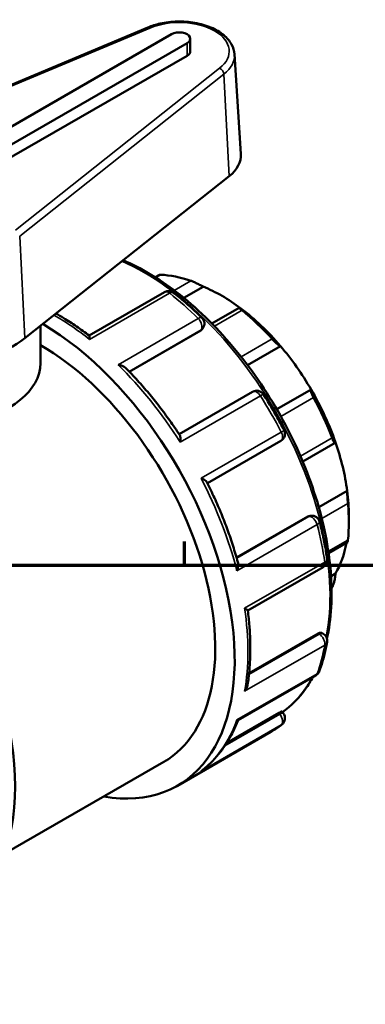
# Model space of a CAD drawing. Header units: millimetres. Extents: x 0 to 905, y -224 to 653.
# Tile 6 of 9: x 116 to 166, y 510 to 653. Entities that reach past the tile are written whole.
import ezdxf

# ---------------------------------------------------------------- set-up
doc = ezdxf.new("R2010")
doc.units = ezdxf.units.MM
for name, color, linetype, lineweight in [('Border (ANSI)', 7, 'Continuous', 70), ('Visible (ANSI)', 7, 'Continuous', 50), ('Visible Narrow (ANSI)', 7, 'Continuous', 35)]:
    doc.layers.add(name, color=color, linetype=linetype, lineweight=lineweight)

# ---------------------------------------------------------------- blocks, each defined once
blk = doc.blocks.new('Borders Default Border')
at = {"layer": 'Border (ANSI)'}
blk.add_line((140.17, 574), (140.17, 577.45), dxfattribs=at)
at = {"layer": 'Border (ANSI)', "flags": 128}
blk.add_lwpolyline([(20, 20), (20, 574), (821, 574), (821, 20), (20, 20)], dxfattribs=at)

msp = doc.modelspace()

# ---------------------------------------------------------------- linework, layer by layer
at = {"layer": 'Visible (ANSI)'}
for p, q in [((134.859, 652.21), (93.951, 635.088)), ((138.297, 651.213), (111.144, 635.576)), ((141.028, 648.746), (141.028, 650.561)), ((113.407, 634.273), (140.56, 649.91)), ((140.56, 648.095), (113.407, 632.458)), ((147.461, 648.313), (148.392, 633.812)), ((116.951, 607.028), (146.684, 630.585)), ((136.534, 616.222), (135.927, 615.873)), ((142.896, 614.514), (140.065, 612.884)), ((137.289, 613.727), (126.303, 607.401)), ((148.162, 611.449), (144.166, 609.148)), ((119.224, 603.371), (119.224, 608.829)), ((142.539, 608.133), (132.153, 602.152)), ((142.864, 608.471), (142.776, 608.346)), ((154.148, 605.878), (149.355, 603.118)), ((150.103, 599.238), (139.396, 593.072)), ((158.604, 599.568), (153.612, 596.693)), ((143.518, 585.933), (154.223, 592.097)), ((157.395, 589.076), (162.11, 591.791)), ((163.856, 584.838), (159.717, 582.454)), ((158.151, 581.092), (147.764, 575.11)), ((158.451, 581.19), (158.602, 581.204)), ((164.105, 581.204), (164.105, 580.252)), ((161.157, 575.765), (163.9, 577.345)), ((149.389, 567.415), (160.373, 573.741)), ((162.154, 572.779), (161.51, 572.408)), ((160.167, 564.163), (160.373, 564.045)), ((159.623, 564.083), (149.581, 558.301)), ((147.979, 551.463), (159.292, 557.977)), ((154.358, 552.73), (154.55, 552.491)), ((153.909, 552.527), (146.329, 548.162)), ((139.166, 541.939), (152.765, 549.769)), ((113.943, 532.03), (137.17, 545.405))]:
    msp.add_line(p, q, dxfattribs=at)
for centre, start, end in [((137.873, 612.715), 51.58437, 119.93599), ((141.907, 609.142), 324.97291, 45.51589), ((150.686, 598.225), 32.52505, 119.93599), ((153.64, 593.11), 299.93599, 27.47552), ((158.709, 580.04), 14.50243, 95.23725), ((159.79, 574.753), 299.93599, 8.4502), ((159.79, 563.032), 349.83881, 60.06401), ((158.709, 558.99), 299.93599, 339.77532), ((153.64, 551.758), 307.64171, 38.80817)]:
    msp.add_arc(centre, 1.169, start, end, dxfattribs=at)
for centre, major_axis, ratio, start_param, end_param in [((139.428, 650.561), (1.6, 0), 0.5758617, 5.4977871, 8.6393798), ((139.428, 648.746), (1.6, 0), 0.5758617, 5.4977871, 6.2831853), ((139.428, 633.622), (8.97, 0), 0.5758617, 5.65468, 6.3201086), ((144.824, 591.355), (-13.607, 23.629), 0.5780931, 5.6943142, 5.933446), ((145.651, 591.831), (-13.024, 22.616), 0.5780931, 5.3499073, 5.6495344), ((145.651, 591.831), (-13.024, 22.616), 0.5780931, 5.0212158, 5.3499073), ((144.824, 591.355), (13.607, -23.629), 0.5780931, 1.924403, 2.1635348), ((119.205, 576.602), (19.961, -34.663), 0.5780931, 5.8321585, 8.6287095), ((103.224, 612.773), (16.97, 0), 0.5758617, 5.2163071, 5.65468), ((119.205, 576.602), (17.965, -31.197), 0.5780931, 0, 2.3573666), ((145.651, 591.831), (-13.024, 22.616), 0.5780931, 4.7215888, 5.0212158), ((103.224, 603.371), (16, 0), 0.5758617, 3.8133281, 6.2831853), ((145.651, 591.831), (-13.024, 22.616), 0.5780931, 4.3928973, 4.7215888), ((144.824, 591.355), (13.607, -23.629), 0.5780931, 1.2960845, 1.5352163), ((87.244, 558.197), (-19.961, 34.663), 0.5780931, 3.1415927, 6.2831853), ((145.651, 591.831), (-13.024, 22.616), 0.5780931, 4.0932703, 4.3928973), ((145.651, 591.831), (-13.024, 22.616), 0.5780931, 3.9289245, 4.0932703), ((144.824, 591.355), (13.607, -23.629), 0.5780931, 0.667766, 0.9068978), ((145.651, 591.831), (13.024, -22.616), 0.5780931, 0.3233591, 0.5917189), ((144.824, 591.355), (13.607, -23.629), 0.5780931, 0.2702032, 0.2785792)]:
    msp.add_ellipse(centre, major_axis=major_axis, ratio=ratio, start_param=start_param, end_param=end_param, dxfattribs=at)
for points, knots in [([(147.461, 648.313), (147.429, 648.812), (147.278, 649.302), (146.756, 650.248), (146.366, 650.698), (145.365, 651.529), (144.734, 651.899), (143.311, 652.5), (142.518, 652.728), (140.862, 653.02), (140, 653.085), (138.288, 653.048), (137.438, 652.948), (136.009, 652.628), (135.411, 652.441), (134.859, 652.21)], [5.5347104, 5.5347104, 5.5347104, 5.5347104, 5.8054587, 5.8054587, 6.1042956, 6.1042956, 6.435306, 6.435306, 6.7717898, 6.7717898, 7.1056483, 7.1056483, 7.4384798, 7.4384798, 7.6970888, 7.6970888, 7.6970888, 7.6970888]), ([(131.256, 618.362), (133.84, 617.243), (136.453, 615.676), (141.878, 611.521), (144.67, 608.826), (149.801, 602.735), (152.14, 599.342), (156.137, 592.196), (157.794, 588.445), (160.261, 580.956), (161.069, 577.218), (161.747, 570.125), (161.616, 566.77), (160.979, 563.63), (160.948, 563.486), (160.916, 563.342)], [6.1601972, 6.1601972, 6.1601972, 6.1601972, 6.4460962, 6.4460962, 6.7694281, 6.7694281, 7.0921849, 7.0921849, 7.4147213, 7.4147213, 7.7375434, 7.7375434, 8.0609352, 8.0609352, 8.0766567, 8.0766567, 8.0766567, 8.0766567]), ([(136.722, 616.249), (136.669, 616.251), (136.624, 616.248), (136.566, 616.237), (136.548, 616.23), (136.534, 616.222)], [0.220349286, 0.220349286, 0.220349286, 0.220349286, 0.245200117, 0.245200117, 0.261280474, 0.261280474, 0.261280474, 0.261280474]), ([(142.896, 614.514), (142.784, 614.578), (142.647, 614.652), (142.334, 614.817), (142.155, 614.907), (141.832, 615.063), (141.668, 615.139), (141.435, 615.24), (141.36, 615.272), (141.219, 615.328), (141.154, 615.353), (141.096, 615.373)], [0.42016909, 0.42016909, 0.42016909, 0.42016909, 0.47695888, 0.47695888, 0.53743187, 0.53743187, 0.58713353, 0.58713353, 0.61198436, 0.61198436, 0.63683519, 0.63683519, 0.63683519, 0.63683519]), ([(138.599, 613.63), (138.879, 613.408), (139.159, 613.181), (139.717, 612.718), (139.994, 612.482), (140.548, 612.003), (140.823, 611.759), (141.371, 611.263), (141.644, 611.011), (142.187, 610.499), (142.457, 610.239), (142.726, 609.975)], [0.18567209, 0.18567209, 0.18567209, 0.18567209, 0.21612301, 0.21612301, 0.24657393, 0.24657393, 0.27702485, 0.27702485, 0.30747577, 0.30747577, 0.33792669, 0.33792669, 0.33792669, 0.33792669]), ([(148.553, 611.079), (148.495, 611.125), (148.442, 611.169), (148.349, 611.247), (148.308, 611.282), (148.21, 611.372), (148.174, 611.41), (148.149, 611.455), (148.168, 611.457), (148.258, 611.421), (148.326, 611.387), (148.405, 611.342)], [0.22034929, 0.22034929, 0.22034929, 0.22034929, 0.24520012, 0.24520012, 0.27005095, 0.27005095, 0.31975261, 0.31975261, 0.38022559, 0.38022559, 0.43701539, 0.43701539, 0.43701539, 0.43701539]), ([(126.309, 607.397), (125.698, 607.865), (125.082, 608.313), (123.846, 609.164), (123.225, 609.568), (122.227, 610.178), (121.852, 610.4), (121.476, 610.613)], [6.11996184, 6.11996184, 6.11996184, 6.11996184, 6.18597876, 6.18597876, 6.25199569, 6.25199569, 6.29178916, 6.29178916, 6.29178916, 6.29178916]), ([(126.309, 607.397), (126.317, 607.391), (126.323, 607.374), (126.339, 607.308), (126.346, 607.243), (126.355, 607.075), (126.358, 606.971), (126.358, 606.85), (126.358, 606.849), (126.358, 606.847)], [0.09055481, 0.09055481, 0.09055481, 0.09055481, 0.12076848, 0.12076848, 0.17051357, 0.17051357, 0.22275355, 0.22275355, 0.22343548, 0.22343548, 0.22343548, 0.22343548]), ([(154.148, 605.878), (154.094, 605.898), (154.022, 605.937), (153.839, 606.061), (153.727, 606.148), (153.509, 606.334), (153.393, 606.44), (153.215, 606.614), (153.154, 606.675), (153.037, 606.796), (152.98, 606.858), (152.927, 606.917)], [0.42016909, 0.42016909, 0.42016909, 0.42016909, 0.47695888, 0.47695888, 0.53743187, 0.53743187, 0.58713353, 0.58713353, 0.61198436, 0.61198436, 0.63683519, 0.63683519, 0.63683519, 0.63683519]), ([(130.513, 603.167), (130.516, 603.166), (130.518, 603.166), (130.688, 603.134), (130.852, 603.09), (131.153, 602.981), (131.292, 602.916), (131.515, 602.781), (131.605, 602.713), (131.678, 602.638)], [-0.0006885, -0.0006885, -0.0006885, -0.0006885, 0, 0, 0.05187443, 0.05187443, 0.10134643, 0.10134643, 0.14139398, 0.14139398, 0.14139398, 0.14139398]), ([(139.484, 592.939), (139.017, 593.648), (138.538, 594.347), (137.557, 595.722), (137.055, 596.398), (136.031, 597.724), (135.508, 598.374), (134.443, 599.644), (133.902, 600.265), (132.802, 601.476), (132.244, 602.066), (131.678, 602.638)], [5.59821579, 5.59821579, 5.59821579, 5.59821579, 5.66291714, 5.66291714, 5.72761849, 5.72761849, 5.79231984, 5.79231984, 5.85702119, 5.85702119, 5.92172254, 5.92172254, 5.92172254, 5.92172254]), ([(151.672, 598.854), (151.887, 598.516), (152.099, 598.176), (152.518, 597.493), (152.725, 597.15), (153.132, 596.459), (153.332, 596.111), (153.727, 595.413), (153.922, 595.063), (154.304, 594.358), (154.492, 594.004), (154.676, 593.649)], [0.70927086, 0.70927086, 0.70927086, 0.70927086, 0.73972178, 0.73972178, 0.7701727, 0.7701727, 0.80062362, 0.80062362, 0.83107454, 0.83107454, 0.86152546, 0.86152546, 0.86152546, 0.86152546]), ([(158.959, 598.376), (158.919, 598.448), (158.881, 598.523), (158.808, 598.669), (158.775, 598.741), (158.685, 598.947), (158.641, 599.069), (158.577, 599.281), (158.56, 599.377), (158.561, 599.51), (158.578, 599.55), (158.604, 599.568)], [0.22034929, 0.22034929, 0.22034929, 0.22034929, 0.24520012, 0.24520012, 0.27005095, 0.27005095, 0.31975261, 0.31975261, 0.38022559, 0.38022559, 0.43701539, 0.43701539, 0.43701539, 0.43701539]), ([(139.484, 592.939), (139.519, 592.885), (139.545, 592.809), (139.581, 592.618), (139.59, 592.498), (139.589, 592.232), (139.578, 592.083), (139.558, 591.926), (139.558, 591.924), (139.557, 591.922)], [0.07693703, 0.07693703, 0.07693703, 0.07693703, 0.12076848, 0.12076848, 0.17051357, 0.17051357, 0.22275355, 0.22275355, 0.22343548, 0.22343548, 0.22343548, 0.22343548]), ([(162.154, 591.876), (162.143, 591.824), (162.123, 591.79), (162.064, 591.781), (162.024, 591.81), (161.938, 591.923), (161.889, 592.004), (161.807, 592.17), (161.779, 592.232), (161.721, 592.368), (161.691, 592.441), (161.663, 592.516)], [0.42016909, 0.42016909, 0.42016909, 0.42016909, 0.47695888, 0.47695888, 0.53743187, 0.53743187, 0.58713353, 0.58713353, 0.61198436, 0.61198436, 0.63683519, 0.63683519, 0.63683519, 0.63683519]), ([(142.599, 586.652), (142.601, 586.652), (142.603, 586.651), (142.747, 586.59), (142.88, 586.526), (143.109, 586.395), (143.208, 586.329), (143.359, 586.2), (143.415, 586.137), (143.445, 586.077)], [-0.0006885, -0.0006885, -0.0006885, -0.0006885, 0, 0, 0.05187443, 0.05187443, 0.10134643, 0.10134643, 0.14724604, 0.14724604, 0.14724604, 0.14724604]), ([(147.947, 574.461), (147.733, 575.238), (147.501, 576.017), (147.002, 577.576), (146.734, 578.356), (146.165, 579.914), (145.864, 580.692), (145.228, 582.243), (144.893, 583.016), (144.193, 584.554), (143.826, 585.318), (143.445, 586.077)], [5.07386752, 5.07386752, 5.07386752, 5.07386752, 5.13856507, 5.13856507, 5.20326262, 5.20326262, 5.26796016, 5.26796016, 5.33265771, 5.33265771, 5.39735526, 5.39735526, 5.39735526, 5.39735526]), ([(163.967, 582.991), (163.96, 583.062), (163.953, 583.14), (163.938, 583.304), (163.931, 583.389), (163.91, 583.647), (163.898, 583.82), (163.877, 584.151), (163.867, 584.327), (163.857, 584.622), (163.855, 584.744), (163.856, 584.838)], [0.22034929, 0.22034929, 0.22034929, 0.22034929, 0.24520012, 0.24520012, 0.27005095, 0.27005095, 0.31975261, 0.31975261, 0.38022559, 0.38022559, 0.43701539, 0.43701539, 0.43701539, 0.43701539]), ([(159.84, 580.333), (159.934, 579.968), (160.025, 579.604), (160.197, 578.877), (160.279, 578.514), (160.435, 577.791), (160.509, 577.43), (160.648, 576.71), (160.713, 576.351), (160.836, 575.636), (160.893, 575.28), (160.946, 574.925)], [1.23286964, 1.23286964, 1.23286964, 1.23286964, 1.26332056, 1.26332056, 1.29377148, 1.29377148, 1.3242224, 1.3242224, 1.35467332, 1.35467332, 1.38512424, 1.38512424, 1.38512424, 1.38512424]), ([(163.9, 577.345), (163.908, 577.349), (163.916, 577.366), (163.931, 577.425), (163.938, 577.461), (163.953, 577.554), (163.96, 577.609), (163.967, 577.673)], [0.556513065, 0.556513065, 0.556513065, 0.556513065, 0.587133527, 0.587133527, 0.611984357, 0.611984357, 0.636835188, 0.636835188, 0.636835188, 0.636835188]), ([(147.947, 574.461), (147.973, 574.365), (147.987, 574.258), (147.995, 574), (147.981, 573.846), (147.925, 573.526), (147.881, 573.359), (147.822, 573.193), (147.822, 573.191), (147.821, 573.189)], [0.08259159, 0.08259159, 0.08259159, 0.08259159, 0.12076848, 0.12076848, 0.17051357, 0.17051357, 0.22275355, 0.22275355, 0.22343548, 0.22343548, 0.22343548, 0.22343548]), ([(161.663, 570.801), (161.691, 570.843), (161.721, 570.897), (161.779, 571.02), (161.807, 571.09), (161.889, 571.317), (161.938, 571.489), (162.024, 571.846), (162.064, 572.056), (162.123, 572.444), (162.143, 572.624), (162.154, 572.779)], [0.22034929, 0.22034929, 0.22034929, 0.22034929, 0.24520012, 0.24520012, 0.27005095, 0.27005095, 0.31975261, 0.31975261, 0.38022559, 0.38022559, 0.43701539, 0.43701539, 0.43701539, 0.43701539]), ([(148.934, 567.743), (148.936, 567.742), (148.937, 567.742), (149.04, 567.682), (149.129, 567.628), (149.268, 567.536), (149.321, 567.497), (149.374, 567.448), (149.387, 567.433), (149.388, 567.423)], [-0.0006885, -0.0006885, -0.0006885, -0.0006885, 0, 0, 0.05187443, 0.05187443, 0.10134643, 0.10134643, 0.13366443, 0.13366443, 0.13366443, 0.13366443]), ([(149.367, 556.667), (149.472, 557.325), (149.556, 557.996), (149.682, 559.365), (149.724, 560.062), (149.767, 561.48), (149.769, 562.201), (149.73, 563.662), (149.69, 564.402), (149.569, 565.9), (149.489, 566.658), (149.388, 567.423)], [4.5455906, 4.5455906, 4.5455906, 4.5455906, 4.61158956, 4.61158956, 4.67758852, 4.67758852, 4.74358747, 4.74358747, 4.80958643, 4.80958643, 4.87558539, 4.87558539, 4.87558539, 4.87558539]), ([(159.623, 564.083), (159.727, 564.143), (159.835, 564.185), (160.024, 564.212), (160.106, 564.198), (160.167, 564.163)], [0.355330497, 0.355330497, 0.355330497, 0.355330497, 0.399472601, 0.399472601, 0.443387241, 0.443387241, 0.443387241, 0.443387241]), ([(160.94, 562.826), (160.886, 562.526), (160.828, 562.23), (160.703, 561.644), (160.636, 561.354), (160.494, 560.782), (160.418, 560.499), (160.258, 559.94), (160.174, 559.664), (159.996, 559.12), (159.903, 558.851), (159.805, 558.586)], [1.75646842, 1.75646842, 1.75646842, 1.75646842, 1.78691934, 1.78691934, 1.81737025, 1.81737025, 1.84782117, 1.84782117, 1.87827209, 1.87827209, 1.90872301, 1.90872301, 1.90872301, 1.90872301]), ([(158.867, 557.733), (158.542, 557.137), (158.187, 556.571), (156.846, 554.693), (155.712, 553.55), (154.429, 552.642)], [8.30226095, 8.30226095, 8.30226095, 8.30226095, 8.3833088, 8.3833088, 8.58707729, 8.58707729, 8.58707729, 8.58707729]), ([(149.367, 556.667), (149.364, 556.647), (149.36, 556.626), (149.325, 556.443), (149.272, 556.283), (149.132, 555.97), (149.042, 555.817), (148.937, 555.673), (148.936, 555.671), (148.934, 555.669)], [0.11438494, 0.11438494, 0.11438494, 0.11438494, 0.12076848, 0.12076848, 0.17051357, 0.17051357, 0.22275355, 0.22275355, 0.22343548, 0.22343548, 0.22343548, 0.22343548]), ([(153.909, 552.527), (154.012, 552.587), (154.109, 552.639), (154.259, 552.711), (154.311, 552.73), (154.348, 552.735), (154.355, 552.733), (154.358, 552.73)], [0.3553305, 0.3553305, 0.3553305, 0.3553305, 0.39930084, 0.39930084, 0.44327119, 0.44327119, 0.46115365, 0.46115365, 0.46115365, 0.46115365]), ([(142.752, 544.165), (143.208, 544.521), (143.644, 544.906), (144.475, 545.73), (144.87, 546.17), (145.615, 547.101), (145.966, 547.592), (146.623, 548.623), (146.928, 549.162), (147.492, 550.283), (147.751, 550.865), (147.986, 551.467)], [4.00650095, 4.00650095, 4.00650095, 4.00650095, 4.07705913, 4.07705913, 4.1476173, 4.1476173, 4.21817547, 4.21817547, 4.28873364, 4.28873364, 4.35899238, 4.35899238, 4.35899238, 4.35899238]), ([(147.821, 551.506), (147.822, 551.505), (147.822, 551.505), (147.88, 551.476), (147.924, 551.46), (147.963, 551.458), (147.972, 551.459), (147.979, 551.463)], [-0.000688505, -0.000688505, -0.000688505, -0.000688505, 0, 0, 0.051874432, 0.051874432, 0.071795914, 0.071795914, 0.071795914, 0.071795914]), ([(154.353, 550.833), (154.252, 550.755), (154.15, 550.678), (153.943, 550.528), (153.839, 550.454), (153.629, 550.309), (153.523, 550.238), (153.31, 550.099), (153.202, 550.031), (152.985, 549.898), (152.875, 549.833), (152.765, 549.769)], [2.280067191, 2.280067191, 2.280067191, 2.280067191, 2.295679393, 2.295679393, 2.311291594, 2.311291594, 2.326903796, 2.326903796, 2.342515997, 2.342515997, 2.358128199, 2.358128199, 2.358128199, 2.358128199]), ([(142.752, 544.165), (142.704, 544.128), (142.655, 544.093), (142.603, 544.059), (142.601, 544.057), (142.599, 544.056)], [0.204628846, 0.204628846, 0.204628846, 0.204628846, 0.222753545, 0.222753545, 0.223435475, 0.223435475, 0.223435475, 0.223435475])]:
    msp.add_open_spline(points, degree=3, knots=knots, dxfattribs=at)
for points in [[(142.776, 608.346), (142.716, 608.26), (142.632, 608.187), (142.539, 608.133)], [(158.151, 581.092), (158.243, 581.145), (158.347, 581.18), (158.451, 581.19)]]:
    msp.add_open_spline(points, degree=3, dxfattribs=at)
at = {"layer": 'Visible Narrow (ANSI)'}
for p, q in [((94.252, 635.006), (135.159, 652.128)), ((140.56, 648.095), (140.56, 649.91)), ((145.301, 646.288), (115.569, 622.731)), ((116.198, 621.864), (145.931, 645.421)), ((145.931, 645.421), (146.684, 630.585)), ((116.198, 621.864), (116.951, 607.028)), ((135.995, 615.83), (136.722, 616.249)), ((141.096, 615.373), (138.67, 613.976)), ((126.358, 606.847), (138.025, 613.566)), ((144.539, 608.768), (148.553, 611.079)), ((142.181, 609.885), (130.513, 603.167)), ((132.109, 602.198), (142.622, 608.252)), ((142.622, 608.252), (142.539, 608.133)), ((152.927, 606.917), (148.425, 604.324)), ((139.557, 591.922), (151.225, 598.64)), ((154.21, 595.641), (158.959, 598.376)), ((154.267, 593.371), (142.599, 586.652)), ((161.663, 592.516), (157.06, 589.866)), ((160.16, 580.798), (163.967, 582.991)), ((158.296, 581.105), (147.781, 575.05)), ((147.821, 573.189), (159.488, 579.908)), ((158.151, 581.092), (158.296, 581.105)), ((163.967, 577.673), (161.118, 576.032)), ((160.602, 574.462), (148.934, 567.743)), ((161.582, 570.754), (161.663, 570.801)), ((159.79, 563.987), (149.559, 558.096)), ((159.623, 564.083), (159.79, 563.987)), ((148.934, 555.669), (160.602, 562.388)), ((159.488, 558.224), (147.821, 551.506)), ((154.053, 552.348), (146.055, 547.742)), ((153.909, 552.527), (154.053, 552.348)), ((142.599, 544.056), (154.267, 550.775))]:
    msp.add_line(p, q, dxfattribs=at)
for centre, major_axis, ratio, start_param, end_param in [((139.428, 648.746), (7.261, 0), 0.5758617, 5.65468, 8.4824869), ((135.159, 651.491), (-0.301, 0.719), 0.4806657, 5.5667524, 6.2831853), ((139.428, 648.143), (8.039, 0), 0.5758617, 5.65468, 6.3201086), ((145.301, 645.651), (-0.484, 0.611), 0.6613198, 3.8894906, 5.407927), ((134.21, 585.243), (19.163, -33.277), 0.5780931, 0.584617, 2.4734291), ((137.873, 612.715), (-0.583, 1.013), 0.5780931, 5.3140488, 6.2831853), ((137.873, 612.715), (0.726, 0.916), 0.4618489, 0, 0.8608803), ((132.804, 584.433), (19.961, -34.663), 0.5780931, 2.0202015, 2.1724561), ((121.136, 577.714), (19.961, -34.663), 0.5780931, 2.1724561, 2.3562612), ((141.907, 609.142), (0.819, 0.834), 0.3544821, 0, 0.904295), ((141.907, 609.142), (0.583, -1.013), 0.5780931, 0.2637331, 2.0202015), ((141.907, 609.142), (0.957, -0.671), 0.7877574, 5.930605, 6.2831853), ((121.136, 577.714), (19.961, -34.663), 0.5780931, 1.6488573, 2.0202015), ((150.686, 598.225), (-0.583, 1.013), 0.5780931, 4.79045, 6.2831853), ((150.686, 598.225), (0.985, 0.628), 0.0636308, 0, 0.9529672), ((132.804, 584.433), (19.961, -34.663), 0.5780931, 1.4966027, 1.6488573), ((153.64, 593.11), (0.583, -1.013), 0.5780931, 0, 1.4966027), ((153.64, 593.11), (1.037, 0.539), 0.0604843, 5.3300789, 6.2831853), ((121.136, 577.714), (19.961, -34.663), 0.5780931, 1.1252586, 1.4966027), ((158.709, 580.04), (-0.107, 1.164), 0.7885742, 0, 0.3479284), ((158.709, 580.04), (-0.583, 1.013), 0.5780931, 4.2668512, 6.0233196), ((158.709, 580.04), (1.131, 0.293), 0.3516371, 5.3779886, 6.2831853), ((132.804, 584.433), (19.961, -34.663), 0.5780931, 0.973004, 1.1252586), ((159.79, 574.753), (0.583, -1.013), 0.5780931, 0, 0.973004), ((159.79, 574.753), (1.156, 0.172), 0.4592439, 5.4209982, 6.2831853), ((121.136, 577.714), (19.961, -34.663), 0.5780931, 0.6016598, 0.973004), ((159.79, 563.032), (0.583, 1.013), 0.5780931, 0, 0.7834645), ((159.79, 563.032), (-0.583, 1.013), 0.5780931, 3.7432524, 5.4997209), ((159.79, 563.032), (1.15, -0.206), 0.6726841, 5.6091046, 6.2831853), ((132.804, 584.433), (19.961, -34.663), 0.5780931, 0.4494052, 0.6016598), ((158.709, 558.99), (1.097, -0.404), 0.7349495, 5.7331222, 6.2831853), ((134.21, 585.243), (19.163, -33.277), 0.5780931, 0.0564046, 0.3444636), ((158.709, 558.99), (0.583, -1.013), 0.5780931, 0, 0.4494052), ((121.136, 577.714), (19.961, -34.663), 0.5780931, 0.078061, 0.4494052), ((153.64, 551.758), (0.911, 0.732), 0.2127125, 0, 0.9377138), ((153.64, 551.758), (0.583, -1.013), 0.5780931, 0.078061, 1.8345294), ((132.804, 584.433), (19.961, -34.663), 0.5780931, 0, 0.078061), ((153.64, 551.758), (0.714, -0.925), 0.813486, 6.1735564, 6.2831853)]:
    msp.add_ellipse(centre, major_axis=major_axis, ratio=ratio, start_param=start_param, end_param=end_param, dxfattribs=at)

# ---------------------------------------------------------------- block references
msp.add_blockref('Borders Default Border', (0, 0))

doc.saveas('drawing.dxf')
